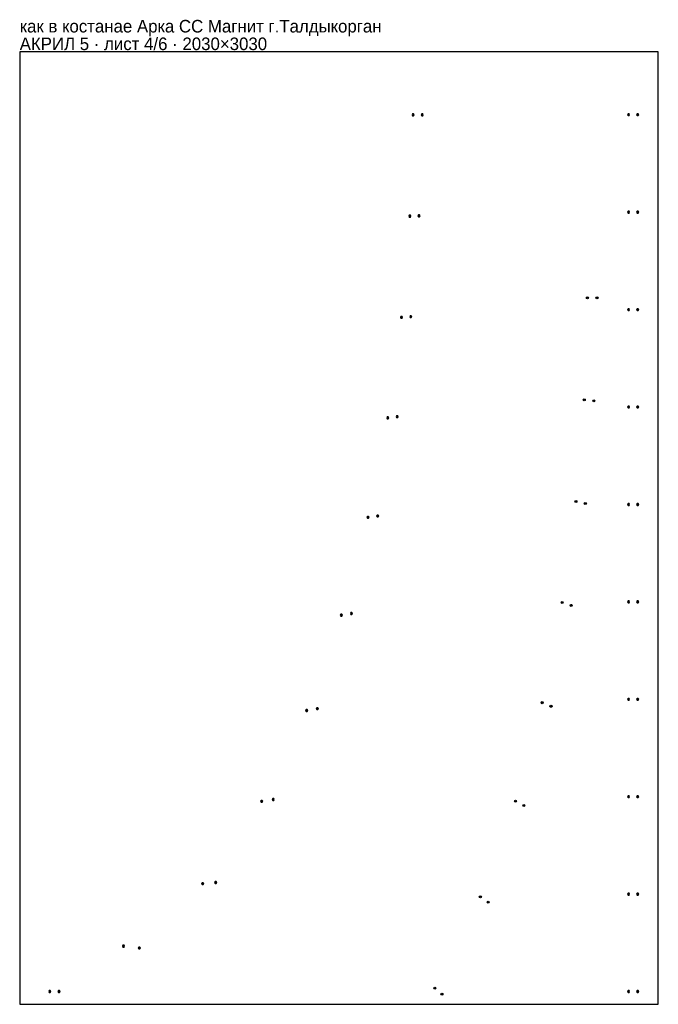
# Model space of a CAD drawing. Header units: millimetres. Extents: x 0 to 2030, y 0 to 3132.
import ezdxf

# ---------------------------------------------------------------- set-up
doc = ezdxf.new("R2010")
doc.units = ezdxf.units.MM
doc.layers.add('INFO', color=7, linetype='Continuous')

msp = doc.modelspace()

# ---------------------------------------------------------------- linework, layer by layer
for points in [[(0, 0), (2030, 0), (2030, 3030), (0, 3030)], [(1253.912391, 2829.040844), (1252.238076, 2831.940844), (1248.889444, 2831.940844), (1247.215128, 2829.040844), (1248.889444, 2826.140844), (1252.238076, 2826.140844)], [(1282.932391, 2829.109844), (1281.258076, 2832.009844), (1277.909444, 2832.009844), (1276.235128, 2829.109844), (1277.909444, 2826.209844), (1281.258076, 2826.209844)], [(1938.849032, 2829.3998), (1937.174716, 2832.2998), (1933.826084, 2832.2998), (1932.151768, 2829.3998), (1933.826084, 2826.4998), (1937.174716, 2826.4998)], [(1967.849032, 2829.3998), (1966.174716, 2832.2998), (1962.826084, 2832.2998), (1961.151768, 2829.3998), (1962.826084, 2826.4998), (1966.174716, 2826.4998)], [(1243.435391, 2506.603844), (1241.761076, 2509.503844), (1238.412444, 2509.503844), (1236.738128, 2506.603844), (1238.412444, 2503.703844), (1241.761076, 2503.703844)], [(1272.531391, 2507.790844), (1270.857076, 2510.690844), (1267.508444, 2510.690844), (1265.834128, 2507.790844), (1267.508444, 2504.890844), (1270.857076, 2504.890844)], [(1938.849032, 2519.5338), (1937.174716, 2522.4338), (1933.826084, 2522.4338), (1932.151768, 2519.5338), (1933.826084, 2516.6338), (1937.174716, 2516.6338)], [(1967.849032, 2519.5338), (1966.174716, 2522.4338), (1962.826084, 2522.4338), (1961.151768, 2519.5338), (1962.826084, 2516.6338), (1966.174716, 2516.6338)], [(1938.849032, 2209.6668), (1937.174716, 2212.5668), (1933.826084, 2212.5668), (1932.151768, 2209.6668), (1933.826084, 2206.7668), (1937.174716, 2206.7668)], [(1967.849032, 2209.6668), (1966.174716, 2212.5668), (1962.826084, 2212.5668), (1961.151768, 2209.6668), (1962.826084, 2206.7668), (1966.174716, 2206.7668)], [(1216.971391, 2185.086844), (1215.297076, 2187.986844), (1211.948444, 2187.986844), (1210.274128, 2185.086844), (1211.948444, 2182.186844), (1215.297076, 2182.186844)], [(1246.393391, 2187.370844), (1244.719076, 2190.270844), (1241.370444, 2190.270844), (1239.696128, 2187.370844), (1241.370444, 2184.470844), (1244.719076, 2184.470844)], [(1938.849032, 1899.7998), (1937.174716, 1902.6998), (1933.826084, 1902.6998), (1932.151768, 1899.7998), (1933.826084, 1896.8998), (1937.174716, 1896.8998)], [(1967.849032, 1899.7998), (1966.174716, 1902.6998), (1962.826084, 1902.6998), (1961.151768, 1899.7998), (1962.826084, 1896.8998), (1966.174716, 1896.8998)], [(1173.256391, 1865.462844), (1171.582076, 1868.362844), (1168.233444, 1868.362844), (1166.559128, 1865.462844), (1168.233444, 1862.562844), (1171.582076, 1862.562844)], [(1203.184391, 1868.808844), (1201.510076, 1871.708844), (1198.161444, 1871.708844), (1196.487128, 1868.808844), (1198.161444, 1865.908844), (1201.510076, 1865.908844)], [(1938.849032, 1589.9338), (1937.174716, 1592.8338), (1933.826084, 1592.8338), (1932.151768, 1589.9338), (1933.826084, 1587.0338), (1937.174716, 1587.0338)], [(1967.849032, 1589.9338), (1966.174716, 1592.8338), (1962.826084, 1592.8338), (1961.151768, 1589.9338), (1962.826084, 1587.0338), (1966.174716, 1587.0338)], [(1110.409391, 1549.047844), (1108.735076, 1551.947844), (1105.386444, 1551.947844), (1103.712128, 1549.047844), (1105.386444, 1546.147844), (1108.735076, 1546.147844)], [(1141.185391, 1553.367844), (1139.511076, 1556.267844), (1136.162444, 1556.267844), (1134.488128, 1553.367844), (1136.162444, 1550.467844), (1139.511076, 1550.467844)], [(1938.849032, 1280.0668), (1937.174716, 1282.9668), (1933.826084, 1282.9668), (1932.151768, 1280.0668), (1933.826084, 1277.1668), (1937.174716, 1277.1668)], [(1967.849032, 1280.0668), (1966.174716, 1282.9668), (1962.826084, 1282.9668), (1961.151768, 1280.0668), (1962.826084, 1277.1668), (1966.174716, 1277.1668)], [(1025.912391, 1237.734844), (1024.238076, 1240.634844), (1020.889444, 1240.634844), (1019.215128, 1237.734844), (1020.889444, 1234.834844), (1024.238076, 1234.834844)], [(1057.836391, 1242.904844), (1056.162076, 1245.804844), (1052.813444, 1245.804844), (1051.139128, 1242.904844), (1052.813444, 1240.004844), (1056.162076, 1240.004844)], [(1938.849032, 970.1998), (1937.174716, 973.0998), (1933.826084, 973.0998), (1932.151768, 970.1998), (1933.826084, 967.2998), (1937.174716, 967.2998)], [(1967.849032, 970.1998), (1966.174716, 973.0998), (1962.826084, 973.0998), (1961.151768, 970.1998), (1962.826084, 967.2998), (1966.174716, 967.2998)], [(949.376391, 940.348844), (947.702076, 943.248844), (944.353444, 943.248844), (942.679128, 940.348844), (944.353444, 937.448844), (947.702076, 937.448844)], [(915.633391, 934.643844), (913.959076, 937.543844), (910.610444, 937.543844), (908.936128, 934.643844), (910.610444, 931.743844), (913.959076, 931.743844)], [(1938.849032, 660.3338), (1937.174716, 663.2338), (1933.826084, 663.2338), (1932.151768, 660.3338), (1933.826084, 657.4338), (1937.174716, 657.4338)], [(1967.849032, 660.3338), (1966.174716, 663.2338), (1962.826084, 663.2338), (1961.151768, 660.3338), (1962.826084, 657.4338), (1966.174716, 657.4338)], [(772.643391, 645.659844), (770.969076, 648.559844), (767.620444, 648.559844), (765.946128, 645.659844), (767.620444, 642.759844), (770.969076, 642.759844)], [(809.279391, 651.179844), (807.605076, 654.079844), (804.256444, 654.079844), (802.582128, 651.179844), (804.256444, 648.279844), (807.605076, 648.279844)], [(584.851391, 383.980844), (583.177076, 386.880844), (579.828444, 386.880844), (578.154128, 383.980844), (579.828444, 381.080844), (583.177076, 381.080844)], [(626.434391, 387.301844), (624.760076, 390.201844), (621.411444, 390.201844), (619.737128, 387.301844), (621.411444, 384.401844), (624.760076, 384.401844)], [(1938.849032, 350.4668), (1937.174716, 353.3668), (1933.826084, 353.3668), (1932.151768, 350.4668), (1933.826084, 347.5668), (1937.174716, 347.5668)], [(1967.849032, 350.4668), (1966.174716, 353.3668), (1962.826084, 353.3668), (1961.151768, 350.4668), (1962.826084, 347.5668), (1966.174716, 347.5668)], [(333.339391, 184.864844), (331.665076, 187.764844), (328.316444, 187.764844), (326.642128, 184.864844), (328.316444, 181.964844), (331.665076, 181.964844)], [(383.525391, 178.951844), (381.851076, 181.851844), (378.502444, 181.851844), (376.828128, 178.951844), (378.502444, 176.051844), (381.851076, 176.051844)], [(98.908391, 40.760844), (97.234076, 43.660844), (93.885444, 43.660844), (92.211128, 40.760844), (93.885444, 37.860844), (97.234076, 37.860844)], [(128.408391, 40.637844), (126.734076, 43.537844), (123.385444, 43.537844), (121.711128, 40.637844), (123.385444, 37.737844), (126.734076, 37.737844)], [(1938.849032, 40.5998), (1937.174716, 43.4998), (1933.826084, 43.4998), (1932.151768, 40.5998), (1933.826084, 37.6998), (1937.174716, 37.6998)], [(1967.849032, 40.5998), (1966.174716, 43.4998), (1962.826084, 43.4998), (1961.151768, 40.5998), (1962.826084, 37.6998), (1966.174716, 37.6998)]]:
    msp.add_lwpolyline(points, close=True)
for centre, radius in [((1250.56376, 2829.040844), 1.6), ((1279.58376, 2829.109844), 1.6), ((1935.5004, 2829.3998), 1.6), ((1964.5004, 2829.3998), 1.6), ((1240.08676, 2506.603844), 1.6), ((1269.18276, 2507.790844), 1.6), ((1935.5004, 2519.5338), 1.6), ((1964.5004, 2519.5338), 1.6), ((1804.5004, 2247.030742), 3.25), ((1804.5004, 2247.030742), 1.6), ((1835.087694, 2246.819157), 3.25), ((1835.087694, 2246.819157), 1.6), ((1935.5004, 2209.6668), 1.6), ((1964.5004, 2209.6668), 1.6), ((1213.62276, 2185.086844), 1.6), ((1243.04476, 2187.370844), 1.6), ((1794.7134, 1922.669742), 3.25), ((1794.7134, 1922.669742), 1.6), ((1824.957005, 1919.536772), 3.25), ((1824.957005, 1919.536772), 1.6), ((1935.5004, 1899.7998), 1.6), ((1964.5004, 1899.7998), 1.6), ((1169.90776, 1865.462844), 1.6), ((1199.83576, 1868.808844), 1.6), ((1768.2504, 1599.244742), 3.25), ((1768.2504, 1599.244742), 1.6), ((1798.033384, 1593.210183), 3.25), ((1798.033384, 1593.210183), 1.6), ((1935.5004, 1589.9338), 1.6), ((1964.5004, 1589.9338), 1.6), ((1107.06076, 1549.047844), 1.6), ((1137.83676, 1553.367844), 1.6), ((1724.3064, 1277.729742), 3.25), ((1724.3064, 1277.729742), 1.6), ((1753.252781, 1268.858083), 3.25), ((1753.252781, 1268.858083), 1.6), ((1935.5004, 1280.0668), 1.6), ((1964.5004, 1280.0668), 1.6), ((1022.56376, 1237.734844), 1.6), ((1054.48776, 1242.904844), 1.6), ((1935.5004, 970.1998), 1.6), ((1964.5004, 970.1998), 1.6), ((946.02776, 940.348844), 1.6), ((1661.0214, 959.461742), 3.25), ((1661.0214, 959.461742), 1.6), ((1688.916253, 947.824504), 3.25), ((1688.916253, 947.824504), 1.6), ((912.28476, 934.643844), 1.6), ((1935.5004, 660.3338), 1.6), ((1964.5004, 660.3338), 1.6), ((769.29476, 645.659844), 1.6), ((805.93076, 651.179844), 1.6), ((1575.7574, 646.385742), 3.25), ((1575.7574, 646.385742), 1.6), ((1602.328023, 632.087972), 3.25), ((1602.328023, 632.087972), 1.6), ((581.50276, 383.980844), 1.6), ((623.08576, 387.301844), 1.6), ((1464.3304, 341.692742), 3.25), ((1935.5004, 350.4668), 1.6), ((1964.5004, 350.4668), 1.6), ((1464.3304, 341.692742), 1.6), ((1489.188014, 324.913921), 3.25), ((1489.188014, 324.913921), 1.6), ((329.99076, 184.864844), 1.6), ((380.17676, 178.951844), 1.6), ((95.55976, 40.760844), 1.6), ((125.05976, 40.637844), 1.6), ((1319.3504, 51.635742), 3.25), ((1319.3504, 51.635742), 1.6), ((1342.255846, 32.52353), 3.25), ((1342.255846, 32.52353), 1.6), ((1935.5004, 40.5998), 1.6), ((1964.5004, 40.5998), 1.6)]:
    msp.add_circle(centre, radius)

# ---------------------------------------------------------------- texts
at = {"layer": 'INFO'}
for s, p in [('как в костанае Арка СС Магнит г.Талдыкорган', (0, 3091)), ('АКРИЛ 5 · лист 4/6 · 2030×3030', (0, 3035))]:
    msp.add_text(s, height=40, dxfattribs=at).set_placement(p)

doc.saveas('drawing.dxf')
